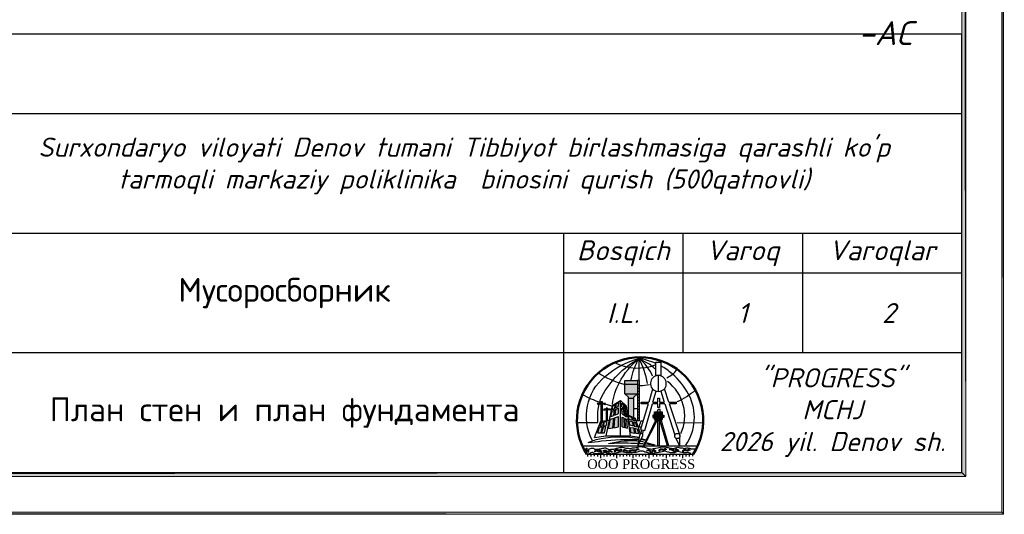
# Model space of a CAD drawing. Header units: millimetres. Extents: x 1527433 to 14789979, y -66543 to 11310.
# Tile 56 of 122: x 1970261 to 1982616, y -65658 to -59448. Entities that reach past the tile are written whole.
import ezdxf

# ---------------------------------------------------------------- set-up
doc = ezdxf.new("R2010")
doc.units = ezdxf.units.MM
doc.layers.add('(014) Водопровод', color=5, linetype='ИК_Водопровод -------в--------')
doc.styles.add('S@SH@M@K', font='isocpeui.ttf', dxfattribs={"height": 3})
doc.styles.get("Standard").update_dxf_attribs({"font": 'isocpeur.ttf', "height": 250})
doc.styles.add('TIMES NEW', font='times.ttf')
doc.styles.add('V@ler@Live', font='isocpeui.ttf')
doc.styles.add('ValeraTextStyle', font='isocpeur.ttf')
doc.linetypes.add('ИК_Водопровод -------в--------', pattern='A,9,-0.6,["В",Standard,S=1.2,R=0,X=0,Y=-0.6],-1.2', length=10.8)

# ---------------------------------------------------------------- blocks, each defined once
blk = doc.blocks.new('LOGOTIP')
h = blk.add_hatch(color=16)
h.dxf.hatch_style = 1
h.paths.add_polyline_path([(20531.16, -9521.62), (20530.47, -9521.62), (20530.47, -9523.75), (20531.16, -9524.06)])
h.paths.add_polyline_path([(20531.16, -9521.62), (20531.16, -9521.47), (20531.62, -9521.05), (20530.01, -9521.05), (20530.47, -9521.47), (20530.47, -9521.62)])
h.paths.add_polyline_path([(20531.62, -9521.05), (20531.62, -9519.83), (20530.01, -9519.83), (20530.01, -9521.05)])
h.paths.add_polyline_path([(20531.62, -9519.83), (20531.62, -9519.4), (20530.01, -9519.4), (20530.01, -9519.83)])
h = blk.add_hatch(color=252)
h.dxf.hatch_style = 1
h.paths.add_polyline_path([(20527.86, -9523.03), (20528.22, -9523.03), (20528.22, -9522.98), (20527.86, -9522.98), (20527.86, -9522.84), (20527.69, -9522.84), (20527.69, -9522.98), (20527.39, -9522.98), (20527.39, -9523.03), (20527.69, -9523.03), (20527.69, -9524.4), (20527.86, -9524.38)])
h.paths.add_polyline_path([(20527.24, -9522.31), (20527.61, -9522.31), (20527.61, -9522.26), (20527.24, -9522.26), (20527.24, -9522.06), (20527, -9522.06), (20527, -9522.26), (20526.85, -9522.26, 0.002105), (20526.83, -9522.31), (20527, -9522.31), (20527, -9524.53), (20527.01, -9524.49), (20527.24, -9524.46)])
h.paths.add_polyline_path([(20526.85, -9522.26), (20526.55, -9522.26), (20526.55, -9522.31), (20526.83, -9522.31, -0.002105)])
h = blk.add_hatch(color=134)
h.dxf.hatch_style = 1
h.paths.add_polyline_path([(20531.59, -9525.43), (20531.26, -9525.37), (20531.4, -9526.03), (20531.76, -9526.07)])
h.paths.add_polyline_path([(20531.12, -9525.34), (20530.71, -9525.26), (20530.81, -9525.97), (20531.26, -9526.02)])
h.paths.add_polyline_path([(20530.97, -9524.54), (20530.58, -9524.43), (20530.66, -9524.96), (20531.07, -9525.08)])
h.paths.add_polyline_path([(20531.37, -9524.66), (20531.11, -9524.58), (20531.21, -9525.12), (20531.54, -9525.21)])
h.paths.add_polyline_path([(20531.26, -9524.16), (20531, -9524.06), (20531.06, -9524.38), (20531.34, -9524.46)])
h.paths.add_polyline_path([(20530.86, -9524), (20530.5, -9523.86), (20530.55, -9524.23), (20530.93, -9524.34)])
h.paths.add_polyline_path([(20530.26, -9524.28), (20530.06, -9524.17), (20530.13, -9525.29), (20530.37, -9525.36)])
h.paths.add_polyline_path([(20529.94, -9524.11), (20529.69, -9523.97), (20529.71, -9525.18), (20529.98, -9525.25)])
h.paths.add_polyline_path([(20529.91, -9523.05), (20529.67, -9522.87), (20529.68, -9523.57), (20529.93, -9523.73)])
h.paths.add_polyline_path([(20530.16, -9523.24), (20529.99, -9523.12), (20530.04, -9523.8), (20530.23, -9523.93)])
h.paths.add_polyline_path([(20530.09, -9522.61), (20529.95, -9522.49), (20529.98, -9522.93), (20530.14, -9523.05)])
h.paths.add_polyline_path([(20529.89, -9522.43), (20529.66, -9522.22), (20529.67, -9522.68), (20529.9, -9522.87)])
h.paths.add_polyline_path([(20529.26, -9522.15), (20528.9, -9522.35), (20528.86, -9522.81), (20529.25, -9522.62)])
h.paths.add_polyline_path([(20529.25, -9522.83), (20528.84, -9523), (20528.78, -9523.73), (20529.25, -9523.54)])
h.paths.add_polyline_path([(20529.24, -9523.91), (20528.75, -9524.07), (20528.64, -9525.31), (20529.23, -9525.18)])
h.paths.add_polyline_path([(20528.64, -9524.11), (20528.22, -9524.25), (20528, -9525.4), (20528.51, -9525.33)])
h.paths.add_polyline_path([(20528.74, -9523.08), (20528.42, -9523.21), (20528.28, -9523.91), (20528.67, -9523.78)])
h.paths.add_polyline_path([(20528.81, -9522.42), (20528.54, -9522.58), (20528.46, -9523.01), (20528.76, -9522.89)])
h.paths.add_polyline_path([(20527.78, -9524.52), (20527.43, -9524.55), (20527.31, -9525.07), (20527.68, -9525.04)])
h.paths.add_polyline_path([(20527.66, -9525.21), (20527.31, -9525.23), (20527.12, -9525.96), (20527.46, -9525.97)])
h.paths.add_polyline_path([(20527.24, -9525.24), (20526.83, -9525.26), (20526.59, -9525.96), (20527.05, -9525.97)])
h.paths.add_polyline_path([(20527.37, -9524.56), (20527.13, -9524.58), (20526.93, -9525.1), (20527.24, -9525.07)])
h = blk.add_hatch(color=252)
h.dxf.hatch_style = 1
h.paths.add_polyline_path([(20528.14, -9523.07, 1), (20528.2, -9523.07, 1)])
h.paths.add_polyline_path([(20527.4, -9523.09, 1), (20527.48, -9523.09, 1)])
h.paths.add_polyline_path([(20527.48, -9522.37, 1), (20527.58, -9522.37, 1)])
h.paths.add_polyline_path([(20526.62, -9522.37, 1), (20526.7, -9522.37, 1)])
h = blk.add_hatch(color=53)
h.dxf.hatch_style = 1
h.paths.add_polyline_path([(20534.7, -9523.33), (20533.77, -9523.33), (20533.77, -9523.89), (20534.03, -9523.89, -1), (20534.16, -9523.89), (20534.7, -9523.89), (20534.7, -9523.75)])
h.paths.add_polyline_path([(20534.7, -9523.89), (20534.16, -9523.89, -1), (20534.03, -9523.89), (20533.77, -9523.89), (20533.77, -9524.04), (20533.77, -9524.27), (20534.7, -9524.27)])
h.paths.add_polyline_path([(20534.94, -9523.75), (20534.7, -9523.75), (20534.7, -9524.04), (20534.94, -9524.04)])
h.paths.add_polyline_path([(20533.77, -9523.75), (20533.53, -9523.75), (20533.53, -9524.04), (20533.77, -9524.04)])
h = blk.add_hatch(color=53)
h.dxf.hatch_style = 1
h.paths.add_polyline_path([(20533.77, -9524.27), (20534.7, -9524.27), (20534.7, -9523.33), (20533.77, -9523.33)])
at = {"color": 173}
for points in [[(20525.93, -9526.85, -0.353442), (20527.55, -9518.87, -0.113813), (20531.8, -9516.61)], [(20526.66, -9524.66, -0.125155), (20527.14, -9521.38, -0.137222), (20531.8, -9516.61, -309.435386)], [(20528.48, -9522.35, -0.087366), (20529.34, -9519.63, -0.090552), (20531.8, -9516.61, 64.129586)], [(20530.83, -9519.28, -0.080154), (20531.8, -9516.61, -0.658117)], [(20532.88, -9519.75, 0.082739), (20531.8, -9516.61, 4.751606)], [(20533.52, -9518.83, 0.118251), (20531.8, -9516.61, -72004916123.718872)], [(20533.8, -9517.9, 0.029793), (20533.11, -9517.34, -0.014798), (20531.8, -9516.61, 11.436528)], [(20533.91, -9517.24, 0.06566), (20531.8, -9516.61)], [(20528.91, -9517.2, 0.201287), (20533.85, -9517.43)], [(20537.68, -9527.5, 0.275009), (20538.07, -9521.19, 0.096151), (20535.99, -9518.56, 0.052771), (20534.53, -9517.54, 0.052771)], [(20535.3, -9519.03, 0.14027), (20536.6, -9517.97)], [(20526.73, -9518.42, 0.084651), (20529.91, -9519.82)], [(20537.07, -9526.05, 0.347768), (20535.38, -9519.49, -2.968614)], [(20531.97, -9520.02, 0.063513), (20533.12, -9519.88)], [(20536.61, -9522.03, 0.06516), (20538.89, -9520.57)], [(20524.71, -9521.14, 0.030399), (20526.88, -9522.12)]]:
    blk.add_lwpolyline(points, format="xyb", dxfattribs=at)
for points in [[(20531.8, -9516.61), (20531.8, -9519.31)], [(20527.69, -9522.37), (20528.36, -9522.58)], [(20524.03, -9524.65), (20524.03, -9524.65), (20526.66, -9524.66)], [(20536.6, -9524.65), (20539.86, -9524.68)]]:
    blk.add_lwpolyline(points, dxfattribs=at)
at = {"lineweight": 30}
blk.add_lwpolyline([(20533.91, -9517.09), (20534.53, -9517.09), (20534.53, -9518.77), (20533.91, -9518.77)], close=True, dxfattribs=at)
at = {"color": 150}
for points in [[(20530.01, -9521.05), (20530.01, -9519.4), (20531.62, -9519.4)], [(20531.87, -9524.46), (20531.87, -9519.4), (20531.62, -9519.4), (20531.62, -9524.46)], [(20530.01, -9519.83), (20531.62, -9519.83)], [(20531.62, -9519.92), (20531.87, -9519.92)], [(20531.62, -9520.34), (20531.87, -9520.34)], [(20531.62, -9520.7), (20531.87, -9520.7)], [(20530.47, -9521.47), (20530.01, -9521.05)], [(20530.01, -9521.05), (20531.62, -9521.05)], [(20530.47, -9523.75), (20530.47, -9521.47)], [(20531.16, -9521.62), (20530.47, -9521.62)], [(20531.16, -9521.47), (20531.62, -9521.05)], [(20531.16, -9524.06), (20531.16, -9521.47)], [(20531.62, -9521.09), (20531.87, -9521.09)], [(20531.62, -9521.48), (20531.87, -9521.48)], [(20531.62, -9521.85), (20531.87, -9521.85)], [(20531.16, -9522.89), (20531.62, -9522.89)], [(20531.62, -9522.21), (20531.87, -9522.21)], [(20531.62, -9522.56), (20531.87, -9522.56)], [(20531.62, -9522.96), (20531.87, -9522.96)], [(20531.87, -9524.46), (20531.47, -9524.46)], [(20531.62, -9523.32), (20531.87, -9523.32)], [(20531.62, -9523.7), (20531.87, -9523.7)], [(20531.62, -9524.08), (20531.87, -9524.08)], [(20525.29, -9527.88), (20525.04, -9528.03), (20525.24, -9528.11), (20525.53, -9528.38), (20525.53, -9528.09), (20525.47, -9528.18), (20525.36, -9528.16), (20525.3, -9528.08), (20525.29, -9527.88)], [(20526.24, -9528.35), (20526.51, -9528.19), (20526.6, -9528.25), (20526.7, -9528.32), (20526.8, -9528.29), (20526.93, -9528.29), (20527.09, -9528.3), (20527.13, -9528.24), (20527.07, -9528.24), (20526.99, -9528.15), (20526.94, -9528.15), (20526.85, -9528.15), (20526.78, -9528.18), (20526.69, -9528.23), (20526.61, -9528.15), (20526.55, -9528.11), (20526.44, -9528.1), (20526.37, -9528.1), (20526.34, -9528.17), (20526.28, -9528.22), (20526.21, -9528.28), (20526.24, -9528.35)], [(20527.25, -9528.21), (20527.59, -9528.26), (20527.73, -9528.36), (20527.86, -9528.44), (20527.97, -9528.44), (20528.02, -9528.4), (20528.09, -9528.32), (20528.13, -9528.27), (20528.18, -9528.27), (20528.29, -9528.35), (20528.39, -9528.35), (20528.47, -9528.32), (20528.41, -9528.3), (20528.3, -9528.24), (20528.24, -9528.19), (20528.18, -9528.15), (20528.09, -9528.17), (20528.04, -9528.21), (20527.95, -9528.28), (20527.85, -9528.31), (20527.77, -9528.25), (20527.67, -9528.18), (20527.54, -9528.16), (20527.4, -9528.17), (20527.25, -9528.21)], [(20528.77, -9528.38), (20528.75, -9528.16), (20528.84, -9528.08), (20528.93, -9528.04), (20529.06, -9528.04), (20529.12, -9528.04), (20529.19, -9528.09), (20529.25, -9528.11), (20529.31, -9528.1), (20529.38, -9528.1), (20529.44, -9528.04), (20529.48, -9528.01), (20529.54, -9528.01), (20529.6, -9528.01), (20529.63, -9528.09), (20529.64, -9528.13), (20529.64, -9528.18), (20529.58, -9528.16), (20529.53, -9528.12), (20529.48, -9528.12), (20529.44, -9528.21), (20529.35, -9528.28), (20529.13, -9528.21), (20529.02, -9528.17), (20528.91, -9528.16), (20528.84, -9528.21), (20528.84, -9528.28), (20528.77, -9528.38)], [(20529.89, -9528.1), (20529.83, -9528.29), (20529.99, -9528.15), (20530.13, -9528.23), (20530.25, -9528.34), (20530.45, -9528.36), (20530.68, -9528.28), (20530.87, -9528.18), (20531.07, -9528.15), (20531.27, -9528.21), (20531.42, -9528.22), (20531.59, -9528.04), (20531.83, -9528.08), (20531.67, -9527.96), (20531.49, -9528.04), (20531.4, -9528.14), (20531.25, -9528.12), (20531.01, -9528.07), (20530.78, -9528.12), (20530.58, -9528.23), (20530.43, -9528.27), (20529.94, -9528.06), (20529.85, -9528.1)], [(20532.74, -9528.15), (20533.08, -9528.2), (20533.23, -9528.3), (20533.36, -9528.38), (20533.47, -9528.38), (20533.52, -9528.34), (20533.59, -9528.26), (20533.62, -9528.22), (20533.68, -9528.22), (20533.79, -9528.29), (20533.89, -9528.29), (20533.97, -9528.26), (20533.9, -9528.24), (20533.8, -9528.18), (20533.73, -9528.13), (20533.68, -9528.09), (20533.59, -9528.11), (20533.53, -9528.15), (20533.45, -9528.22), (20533.35, -9528.25), (20533.27, -9528.19), (20533.17, -9528.12), (20533.04, -9528.1), (20532.89, -9528.11), (20532.74, -9528.15)], [(20534.35, -9528.29), (20534.33, -9528.07), (20534.42, -9527.99), (20534.51, -9527.95), (20534.64, -9527.95), (20534.7, -9527.95), (20534.77, -9528), (20534.83, -9528.02), (20534.89, -9528.01), (20534.96, -9528), (20535.02, -9527.95), (20535.07, -9527.91), (20535.12, -9527.91), (20535.18, -9527.91), (20535.21, -9527.99), (20535.22, -9528.04), (20535.22, -9528.08), (20535.16, -9528.06), (20535.11, -9528.02), (20535.06, -9528.02), (20535.02, -9528.11), (20534.93, -9528.18), (20534.71, -9528.12), (20534.6, -9528.08), (20534.49, -9528.07), (20534.42, -9528.12), (20534.42, -9528.19), (20534.35, -9528.29)], [(20535.6, -9528.04), (20535.94, -9528.1), (20536.08, -9528.19), (20536.22, -9528.28), (20536.33, -9528.28), (20536.37, -9528.23), (20536.44, -9528.16), (20536.48, -9528.11), (20536.54, -9528.11), (20536.65, -9528.19), (20536.75, -9528.19), (20536.82, -9528.16), (20536.76, -9528.13), (20536.66, -9528.08), (20536.59, -9528.03), (20536.53, -9527.98), (20536.45, -9528), (20536.39, -9528.05), (20536.31, -9528.11), (20536.2, -9528.14), (20536.12, -9528.08), (20536.02, -9528.02), (20535.89, -9527.99), (20535.75, -9528), (20535.6, -9528.04)], [(20537.32, -9528.37), (20537.3, -9528.15), (20537.38, -9528.07), (20537.48, -9528.03), (20537.6, -9528.03), (20537.66, -9528.03), (20537.73, -9528.08), (20537.79, -9528.1), (20537.85, -9528.09), (20537.92, -9528.08), (20537.98, -9528.03), (20538.03, -9528), (20538.09, -9528), (20538.14, -9528), (20538.17, -9528.07), (20538.19, -9528.12), (20538.19, -9528.17), (20538.12, -9528.14), (20538.07, -9528.1), (20538.02, -9528.1), (20537.98, -9528.19), (20537.89, -9528.27), (20537.67, -9528.2), (20537.56, -9528.16), (20537.45, -9528.15), (20537.39, -9528.2), (20537.39, -9528.27), (20537.32, -9528.37)]]:
    blk.add_lwpolyline(points, dxfattribs=at)
at = {"lineweight": 30}
for points in [[(20534.22, -9518.77), (20534.22, -9520.75)], [(20533.52, -9520.45), (20533.03, -9522.09)], [(20533.55, -9522.09), (20533.95, -9520.71)], [(20534.53, -9520.71), (20534.97, -9522.09)], [(20535.56, -9522.09), (20535, -9520.41)], [(20534.19, -9522.09), (20534.19, -9521.61), (20534.39, -9521.61), (20534.39, -9522.09)], [(20532, -9525.54), (20532.53, -9525.65), (20533.49, -9522.31)], [(20532.97, -9522.31), (20532, -9525.54)], [(20532.97, -9522.31), (20532.09, -9522.31), (20532.09, -9522.09), (20533.03, -9522.09)], [(20534.19, -9522.31), (20533.49, -9522.31)], [(20533.55, -9522.09), (20534.19, -9522.09)], [(20534.39, -9522.31), (20534.39, -9522.77), (20534.19, -9522.77), (20534.19, -9522.31)], [(20534.39, -9522.09), (20534.97, -9522.09)], [(20535.05, -9522.31), (20534.39, -9522.31)], [(20535.05, -9522.31), (20536.31, -9526.24)], [(20535.56, -9522.09), (20536.49, -9522.09), (20536.49, -9522.31), (20535.63, -9522.31)], [(20536.94, -9526.27), (20536.94, -9526.2), (20535.63, -9522.31)], [(20532.32, -9524.47), (20532.05, -9524.47), (20531.8, -9525.2), (20532.1, -9525.19)], [(20532.33, -9525.61), (20532.24, -9526.04), (20532.24, -9526.33), (20531.67, -9527.58), (20531.79, -9527.08), (20531.91, -9526.25), (20532.09, -9526), (20532.18, -9525.58)], [(20532.09, -9526), (20532.24, -9526.04)], [(20536.44, -9526.63), (20536.94, -9527.68)], [(20536.94, -9527.68), (20536.94, -9526.44)], [(20524.7, -9527.58), (20536.89, -9527.58)], [(20536.94, -9527.58), (20539.19, -9527.58)], [(20525.26, -9528.64), (20538.63, -9528.64)], [(20525.36, -9528.64), (20525.36, -9528.92)], [(20525.76, -9528.64), (20525.76, -9528.92)], [(20526.18, -9528.64), (20526.18, -9528.89)], [(20526.58, -9528.64), (20526.58, -9528.92)], [(20526.98, -9528.64), (20526.98, -9529.15)], [(20527.38, -9528.64), (20527.38, -9528.92)], [(20527.78, -9528.64), (20527.78, -9528.92)], [(20528.2, -9528.64), (20528.2, -9528.89)], [(20528.6, -9528.64), (20528.6, -9528.92)], [(20529, -9528.64), (20529, -9529.15)], [(20529.41, -9528.64), (20529.41, -9528.92)], [(20529.81, -9528.64), (20529.81, -9528.92)], [(20530.23, -9528.64), (20530.23, -9528.89)], [(20530.63, -9528.64), (20530.63, -9528.92)], [(20531.03, -9528.64), (20531.03, -9529.15)], [(20531.43, -9528.64), (20531.43, -9528.92)], [(20531.83, -9528.64), (20531.83, -9528.92)], [(20532.25, -9528.64), (20532.25, -9528.89)], [(20532.64, -9528.64), (20532.64, -9528.92)], [(20533.05, -9528.64), (20533.05, -9529.15)], [(20533.58, -9528.64), (20533.58, -9528.92)], [(20533.99, -9528.64), (20533.99, -9528.92)], [(20534.41, -9528.64), (20534.41, -9528.89)], [(20534.8, -9528.64), (20534.8, -9528.92)], [(20535.21, -9528.64), (20535.21, -9529.15)], [(20535.65, -9528.64), (20535.65, -9528.92)], [(20536.05, -9528.64), (20536.05, -9528.92)], [(20536.47, -9528.64), (20536.47, -9528.89)], [(20536.87, -9528.64), (20536.87, -9528.92)], [(20537.27, -9528.64), (20537.27, -9529.15)], [(20537.7, -9528.64), (20537.7, -9528.92)], [(20538.1, -9528.64), (20538.1, -9528.92)], [(20538.52, -9528.64), (20538.52, -9528.89)]]:
    blk.add_lwpolyline(points, dxfattribs=at)
at = {"color": 33}
for points in [[(20528.45, -9522.52), (20529.49, -9521.91)], [(20529.48, -9526.34), (20529.49, -9521.91), (20530.19, -9522.54), (20530.69, -9526.34)], [(20528.45, -9522.52), (20527.63, -9526.34)], [(20528.28, -9523.91), (20528.42, -9523.21)], [(20528.42, -9523.21), (20528.74, -9523.08)], [(20528.46, -9523.01), (20528.54, -9522.58), (20528.81, -9522.42)], [(20528.46, -9523.01), (20528.76, -9522.89)], [(20528.67, -9523.78), (20528.74, -9523.08)], [(20528.76, -9522.89), (20528.81, -9522.42)], [(20528.84, -9523), (20528.78, -9523.73)], [(20528.84, -9523), (20529.25, -9522.83)], [(20529.25, -9522.62), (20529.26, -9522.15), (20528.9, -9522.35), (20528.86, -9522.81)], [(20528.86, -9522.81), (20529.25, -9522.62)], [(20529.25, -9523.54), (20529.25, -9522.83)], [(20529.67, -9522.68), (20529.66, -9522.22), (20529.89, -9522.43)], [(20529.67, -9522.68), (20529.9, -9522.87)], [(20529.68, -9523.57), (20529.67, -9522.87)], [(20529.67, -9522.87), (20529.91, -9523.05)], [(20529.9, -9522.87), (20529.89, -9522.43)], [(20529.93, -9523.73), (20529.91, -9523.05)], [(20529.95, -9522.49), (20530.09, -9522.61)], [(20529.98, -9522.93), (20529.95, -9522.49)], [(20529.98, -9522.93), (20530.14, -9523.05)], [(20530.04, -9523.8), (20529.99, -9523.12)], [(20529.99, -9523.12), (20530.16, -9523.24)], [(20530.14, -9523.05), (20530.09, -9522.61)], [(20530.23, -9523.93), (20530.16, -9523.24)], [(20526.22, -9526.53), (20527.01, -9524.49), (20528.05, -9524.35)], [(20528, -9525.4), (20528.51, -9525.33), (20528.64, -9524.11)], [(20528, -9525.4), (20528.22, -9524.25)], [(20528.22, -9524.25), (20528.64, -9524.11)], [(20528.28, -9523.91), (20528.67, -9523.78)], [(20528.75, -9524.07), (20528.64, -9525.31), (20529.23, -9525.18)], [(20528.75, -9524.07), (20529.24, -9523.91)], [(20528.78, -9523.73), (20529.25, -9523.54)], [(20529.23, -9525.18), (20529.24, -9523.91)], [(20529.68, -9523.57), (20529.93, -9523.73)], [(20529.71, -9525.18), (20529.69, -9523.97)], [(20529.69, -9523.97), (20529.94, -9524.11)], [(20529.71, -9525.18), (20530.37, -9525.36), (20530.26, -9524.28)], [(20529.98, -9525.25), (20529.94, -9524.11)], [(20530.04, -9523.8), (20530.23, -9523.93)], [(20530.13, -9525.29), (20530.06, -9524.17)], [(20530.06, -9524.17), (20530.26, -9524.28)], [(20532.01, -9526.1), (20531.37, -9524.16), (20530.34, -9523.7)], [(20530.55, -9524.23), (20530.5, -9523.86), (20530.86, -9524)], [(20530.55, -9524.23), (20530.93, -9524.34)], [(20530.66, -9524.96), (20530.58, -9524.43)], [(20530.58, -9524.43), (20530.97, -9524.54)], [(20530.86, -9524), (20530.93, -9524.34)], [(20531, -9524.06), (20531.26, -9524.16), (20531.34, -9524.46)], [(20531, -9524.06), (20531.06, -9524.38)], [(20531.06, -9524.38), (20531.34, -9524.46)], [(20526.59, -9525.96), (20527.05, -9525.97), (20527.24, -9525.24), (20526.83, -9525.26), (20526.59, -9525.96)], [(20527.13, -9524.58), (20526.93, -9525.1), (20527.24, -9525.07)], [(20527.31, -9525.23), (20527.12, -9525.96), (20527.46, -9525.97), (20527.66, -9525.21), (20527.31, -9525.23)], [(20527.13, -9524.58), (20527.37, -9524.56)], [(20527.37, -9524.56), (20527.24, -9525.07)], [(20527.43, -9524.55), (20527.31, -9525.07)], [(20527.31, -9525.07), (20527.68, -9525.04)], [(20527.43, -9524.55), (20527.78, -9524.52), (20527.68, -9525.04)], [(20530.66, -9524.96), (20531.07, -9525.08)], [(20530.81, -9525.97), (20530.71, -9525.26)], [(20530.71, -9525.26), (20531.12, -9525.34)], [(20530.97, -9524.54), (20531.07, -9525.08)], [(20531.11, -9524.58), (20531.21, -9525.12)], [(20531.11, -9524.58), (20531.37, -9524.66)], [(20531.12, -9525.34), (20531.26, -9526.02)], [(20531.21, -9525.12), (20531.54, -9525.21)], [(20531.26, -9525.37), (20531.4, -9526.03)], [(20531.26, -9525.37), (20531.59, -9525.43)], [(20531.37, -9524.66), (20531.54, -9525.21)], [(20531.59, -9525.43), (20531.76, -9526.07), (20531.4, -9526.03)], [(20526.22, -9526.53), (20527.63, -9526.34), (20530.69, -9526.34), (20531.87, -9526.49)], [(20531.26, -9526.02), (20530.81, -9525.97)]]:
    blk.add_lwpolyline(points, dxfattribs=at)
at = {"color": 252}
for points in [[(20527.24, -9524.46), (20527.24, -9522.31), (20527.61, -9522.31), (20527.61, -9522.26), (20527.24, -9522.26), (20527.24, -9522.06), (20527, -9522.06), (20527, -9522.26), (20526.55, -9522.26), (20526.55, -9522.31), (20527, -9522.31), (20527, -9524.52)], [(20527.86, -9524.38), (20527.86, -9523.03), (20528.22, -9523.03), (20528.22, -9522.98), (20527.86, -9522.98), (20527.86, -9522.84), (20527.69, -9522.84), (20527.69, -9522.98), (20527.39, -9522.98), (20527.39, -9523.03), (20527.69, -9523.03), (20527.69, -9524.4)]]:
    blk.add_lwpolyline(points, dxfattribs=at)
at = {"color": 42, "lineweight": 30}
for points in [[(20534.47, -9523.33), (20534.47, -9523.03), (20534.21, -9523.03), (20534.05, -9523.33)], [(20533.77, -9523.89), (20534.03, -9523.89)], [(20534.16, -9523.89), (20534.7, -9523.89)]]:
    blk.add_lwpolyline(points, dxfattribs=at)
at = {"color": 32, "lineweight": 30}
for points in [[(20532.46, -9527.58), (20534.07, -9524.39), (20533.88, -9524.39), (20532.37, -9527.58), (20532.46, -9527.58)], [(20535.38, -9527.58), (20534.44, -9524.39), (20534.59, -9524.39), (20535.5, -9527.58)]]:
    blk.add_lwpolyline(points, dxfattribs=at)
at = {"color": 42, "lineweight": 30}
for points in [[(20533.77, -9523.75), (20533.53, -9523.75), (20533.53, -9524.04), (20533.77, -9524.04)], [(20533.77, -9523.33), (20534.7, -9523.33), (20534.7, -9524.27), (20533.77, -9524.27)], [(20533.84, -9524.27), (20534.65, -9524.27), (20534.65, -9524.39), (20533.84, -9524.39)], [(20534.7, -9523.75), (20534.94, -9523.75), (20534.94, -9524.04), (20534.7, -9524.04)]]:
    blk.add_lwpolyline(points, close=True, dxfattribs=at)
at = {"color": 32, "lineweight": 30}
blk.add_lwpolyline([(20534.16, -9524.39), (20534.32, -9524.39), (20534.32, -9527.58), (20534.16, -9527.58)], close=True, dxfattribs=at)
at = {"color": 25}
for points in [[(20525.44, -9527.15, -0.044562), (20527.04, -9526.65, -0.080385), (20531.85, -9526.64, -0.080385)], [(20525.44, -9527.15, 0.0058), (20527.11, -9526.97, -0.038289), (20531.83, -9526.79, -0.038289)], [(20527.97, -9527.27), (20529.09, -9527.06, -0.027055), (20530.77, -9526.93), (20531.53, -9526.95), (20531.8, -9526.98)], [(20532.03, -9526.79, -0.005617), (20532.72, -9526.83, -0.005617)], [(20532.08, -9526.68, -0.011049), (20532.73, -9526.81, -0.011049)], [(20532.83, -9526.84, -0.000678), (20532.92, -9526.85)], [(20532.84, -9526.83, -0.001323), (20532.92, -9526.85)], [(20527.97, -9527.27, -0.026948), (20530.82, -9527.23), (20531.75, -9527.26)]]:
    blk.add_lwpolyline(points, format="xyb", dxfattribs=at)
at = {"color": 150, "lineweight": 30}
for points in [[(20525.48, -9528.02, -0.070216), (20525.95, -9527.86, 0.520567), (20525.95, -9527.86, -0.344362), (20526.21, -9528.01, 0.010072), (20526.58, -9528.01, -0.043743), (20527.09, -9527.93, 0.520567), (20527.09, -9527.93, 0.520567), (20527.13, -9527.92, -0.063439), (20527.64, -9527.83, 0.520567), (20527.64, -9527.83, 0.149042), (20528.16, -9528.05, 0.520567), (20528.16, -9528.05, -0.132594), (20528.67, -9528, 0.520567), (20528.67, -9528, -0.102508), (20529.12, -9527.87, 0.520567), (20529.12, -9527.87, -0.029284), (20529.62, -9527.73, 0.520567), (20529.62, -9527.73, -0.045919), (20530.15, -9527.89, 0.520567), (20530.15, -9527.89, 0.001436), (20530.72, -9527.9, 0.520567), (20530.72, -9527.9, -0.063739), (20531.25, -9527.84, 0.520567), (20531.25, -9527.84, 0.033431), (20531.8, -9527.69, 0.520567), (20531.8, -9527.69, -0.05696), (20532.35, -9527.71, 0.520567), (20532.35, -9527.71, -0.10267), (20532.85, -9527.89, 0.520567), (20532.85, -9527.89, 0.106941), (20533.35, -9527.98, 0.520567), (20533.35, -9527.98, -0.02014), (20533.93, -9527.88, 0.520567), (20533.93, -9527.88, 0.029716), (20534.68, -9527.72, 0.520567), (20534.68, -9527.72, -0.053702), (20535.06, -9527.72, 0.520567), (20535.06, -9527.72, 0.023184), (20535.6, -9527.82, 0.520567), (20535.6, -9527.82, 0.137066), (20536.11, -9527.9, 0.520567), (20536.11, -9527.9, 0.086144), (20536.69, -9527.74, 0.520567), (20536.69, -9527.74, 0.092626), (20537.21, -9527.84, 0.520567), (20537.21, -9527.84, 0.171565), (20537.72, -9527.87, 0.520567), (20537.72, -9527.87, -0.228313), (20538.25, -9527.92, 0.520567), (20538.25, -9527.92, 0.057178), (20538.73, -9527.95, 0.520567), (20538.73, -9527.95, 0.520567), (20538.83, -9527.95)], [(20525.31, -9528.59, 0.125557), (20525.82, -9528.4, 0.520567), (20525.82, -9528.4, -0.501097), (20526.15, -9528.55, -0.013708), (20526.79, -9528.53, -0.043743), (20527.29, -9528.45, 0.520567), (20527.29, -9528.45, 0.520567), (20527.33, -9528.44, -0.392339), (20527.79, -9528.49, 0.520567), (20527.79, -9528.49, -0.113409), (20528.37, -9528.57, 0.520567), (20528.37, -9528.57, -0.132594), (20528.87, -9528.52, 0.520567), (20528.87, -9528.52, -0.102508), (20529.32, -9528.39, 0.520567), (20529.32, -9528.39, -0.019125), (20529.65, -9528.29, 0.520567), (20529.65, -9528.29, 0.087562), (20530.36, -9528.41, 0.520567), (20530.36, -9528.41, 0.001436), (20530.93, -9528.42, 0.520567), (20530.93, -9528.42, -0.063739), (20531.45, -9528.36, 0.520567), (20531.45, -9528.36, 0.033431), (20532, -9528.21, 0.520567), (20532, -9528.21, -0.230937), (20532.53, -9528.32, 0.520567), (20532.53, -9528.32, -0.091871), (20532.97, -9528.47, 0.520567), (20532.97, -9528.47, -0.014111), (20533.56, -9528.5, 0.520567), (20533.56, -9528.5, -0.02014), (20534.13, -9528.4, 0.520567), (20534.13, -9528.4, 0.029716), (20534.89, -9528.24, 0.520567), (20534.89, -9528.24, -0.189791), (20535.26, -9528.29, 0.520567), (20535.26, -9528.29, -0.039413), (20535.7, -9528.43, 0.520567), (20535.7, -9528.43, -0.038221), (20536.31, -9528.43, 0.520567), (20536.31, -9528.43, -0.084237), (20536.66, -9528.27, 0.520567), (20536.66, -9528.27, -0.07412), (20537.36, -9528.42, 0.520567), (20537.36, -9528.42, 0.05762), (20537.92, -9528.39, 0.520567), (20537.92, -9528.39, -0.000967), (20538.3, -9528.5, 0.520567), (20538.3, -9528.5, -0.039357), (20538.3, -9528.5, 0.520567), (20538.3, -9528.5, 0.241268), (20538.3, -9528.5)]]:
    blk.add_lwpolyline(points, format="xyb", dxfattribs=at)
at = {"color": 25}
for points in [[(20531.81, -9527.27), (20532.29, -9527.29), (20532.49, -9527.31)], [(20531.93, -9527), (20532.24, -9527.04), (20532.58, -9527.13)], [(20532.59, -9527.32), (20533.78, -9527.45)], [(20532.68, -9527.15), (20533.78, -9527.45)]]:
    blk.add_lwpolyline(points, dxfattribs=at)
at = {"color": 252}
for centre, radius in [((20526.66, -9522.37), 0.0359), ((20527.44, -9523.09), 0.037), ((20527.53, -9522.37), 0.0465), ((20528.17, -9523.07), 0.0306)]:
    blk.add_circle(centre, radius, dxfattribs=at)
at = {"color": 42, "lineweight": 30}
blk.add_circle((20534.09, -9523.89), 0.0666, dxfattribs=at)
at = {"lineweight": 30}
blk.add_circle((20536.62, -9526.35), 0.33, dxfattribs=at)
at = {"color": 86, "lineweight": 50}
blk.add_arc((20531.94, -9524.38), 7.92, 327.5319, 212.4681, dxfattribs=at)
at = {"lineweight": 30}
blk.add_arc((20534.24, -9519.75), 1, 102.4937, 77.5063, dxfattribs=at)
at = {"color": 86, "lineweight": 50, "insert": (20525.31, -9529.27), "char_height": 1.2, "width": 15.3015, "attachment_point": 1, "style": 'TIMES NEW'}
blk.add_mtext('OOO PROGRESS', dxfattribs=at)

msp = doc.modelspace()

# ---------------------------------------------------------------- hatches: boundary and pattern name
h = msp.add_hatch(color=7)
h.paths.add_polyline_path([(1982606.783, -35960.929), (1982583.5, -35982.095), (1982606.783, -65655.645)])
h.paths.add_polyline_path([(1982583.5, -35982.095), (1982606.783, -65655.645), (1982583.5, -65630.245)])
h.paths.add_polyline_path([(1982606.783, -65655.645), (1982583.5, -65630.245), (1982606.783, -65657.762)])
h.paths.add_polyline_path([(1982583.5, -65630.245), (1982606.783, -65657.762), (1940635.4, -65630.245)])
h.paths.add_polyline_path([(1982606.783, -65657.762), (1940635.4, -65630.245), (1940610, -65657.762)])
h.paths.add_polyline_path([(1940635.4, -65630.245), (1940610, -65657.762)])
h = msp.add_hatch(color=7)
h.paths.add_polyline_path([(1982083.967, -65130.712), (1982134.767, -65181.512), (1982083.967, -36481.629)])
h.paths.add_polyline_path([(1982134.767, -65181.512), (1982083.967, -36481.629), (1982134.767, -36432.945)])
h.paths.add_polyline_path([(1982083.967, -36481.629), (1982134.767, -36432.945), (1942635.65, -36481.629)])
h.paths.add_polyline_path([(1982134.767, -36432.945), (1942635.65, -36481.629), (1942584.85, -36432.945)])
h.paths.add_polyline_path([(1942635.65, -36481.629), (1942584.85, -36432.945), (1942635.65, -65130.712)])
h.paths.add_polyline_path([(1942584.85, -36432.945), (1942635.65, -65130.712), (1942584.85, -65181.512)])
h.paths.add_polyline_path([(1942635.65, -65130.712), (1942584.85, -65181.512), (1982083.967, -65130.712)])
h.paths.add_polyline_path([(1942584.85, -65181.512), (1982083.967, -65130.712), (1982134.767, -65181.512)])

# ---------------------------------------------------------------- linework, layer by layer
at = {"color": 0, "lineweight": 30}
for p, q in [((1982083.967, -59630.717), (1963583.985, -59630.717)), ((1982083.967, -60630.716), (1970086.381, -60630.716)), ((1982083.967, -62130.715), (1963583.985, -62130.715)), ((1977083.972, -62130.715), (1977083.972, -65130.712)), ((1978583.97, -62130.715), (1978583.97, -63630.713)), ((1980083.969, -62130.715), (1980083.969, -63630.713)), ((1982083.967, -62630.714), (1977083.972, -62630.714)), ((1982083.967, -63630.713), (1963583.985, -63630.713))]:
    msp.add_line(p, q, dxfattribs=at)
at = {"color": 7, "lineweight": 0}
for points in [[(1982606.783, -35960.929), (1982583.5, -35982.095), (1982606.783, -65655.645)], [(1982583.5, -35982.095), (1982606.783, -65655.645), (1982583.5, -65630.245)], [(1982134.767, -65181.512), (1982083.967, -36481.629), (1982134.767, -36432.945)], [(1982083.967, -65130.712), (1982134.767, -65181.512), (1982083.967, -36481.629)], [(1942635.65, -65130.712), (1942584.85, -65181.512), (1982083.967, -65130.712)], [(1942584.85, -65181.512), (1982083.967, -65130.712), (1982134.767, -65181.512)], [(1982606.783, -65657.762), (1940635.4, -65630.245), (1940610, -65657.762)], [(1982583.5, -65630.245), (1982606.783, -65657.762), (1940635.4, -65630.245)]]:
    msp.add_lwpolyline(points, close=True, dxfattribs=at)
at = {"color": 0, "lineweight": 30}
msp.add_lwpolyline([(1982083.967, -59630.717), (1963583.985, -59630.717), (1963583.985, -65130.712), (1982083.967, -65130.712)], close=True, dxfattribs=at)

# ---------------------------------------------------------------- block references
at = {"color": 4, "xscale": 100, "yscale": 100, "zscale": 100}
msp.add_blockref('LOGOTIP', (-75148.346, 887960.198), dxfattribs=at)

# ---------------------------------------------------------------- texts
at = {"layer": '(014) Водопровод', "color": 7, "linetype": 'ByBlock', "insert": (1975839.14, -61284.964), "char_height": 240, "width": 11136.75583, "attachment_point": 5, "style": 'S@SH@M@K'}
msp.add_mtext("Surxondaryo viloyati Denov tumani Tibbiyot birlashmasiga qarashli ko'p tarmoqli markaziy poliklinika  binosini qurish (500qatnovli)", dxfattribs=at)
at = {"insert": (1980786.854, -59466.534), "char_height": 300, "attachment_point": 1, "style": 'V@ler@Live'}
msp.add_mtext_dynamic_manual_height_columns('\\pi43.104;{\\C0;  -АС}', width=115.6095, gutter_width=1, heights=[0], dxfattribs=at)
at = {"color": 0, "lineweight": 5, "insert": (1966436.385, -62380.715), "char_height": 200, "width": 2299.9977, "attachment_point": 5, "style": 'V@ler@Live'}
msp.add_mtext("\\pi200;Xo'jaqulov K.J.", dxfattribs=at)
at = {"color": 7, "lineweight": 5, "char_height": 250, "attachment_point": 5, "style": 'V@ler@Live'}
for s, insert, width in [('Bosqich', (1977833.971, -62380.715), 1499.9985), ('Varoq', (1979333.969, -62380.715), 1499.9985), ('Varoqlar', (1981083.968, -62380.715), 1999.998), ('I.L.', (1977833.971, -63130.714), 1499.9985), ('1', (1979333.969, -63130.714), 1499.9985), ('2', (1981167.641, -63130.714), 1499.9985)]:
    msp.add_mtext(s, dxfattribs=dict(at, insert=insert, width=width))
at = {"char_height": 300, "width": 6997.59047, "attachment_point": 5, "style": 'ValeraTextStyle'}
for s, insert in [('Мусоросборник', (1973585.176, -62880.714)), ('План стен и план фундамента', (1973585.176, -64380.713))]:
    msp.add_mtext(s, dxfattribs=dict(at, insert=insert))
at = {"color": 0, "insert": (1980460.723, -64380.713), "char_height": 240, "width": 3246.48772, "attachment_point": 5, "style": 'V@ler@Live'}
msp.add_mtext('\\pt4514.8992;"PROGRESS" \\P\\ptz;MCHJ\\P2026 yil. Denov sh.', dxfattribs=at)

doc.saveas('drawing.dxf')
